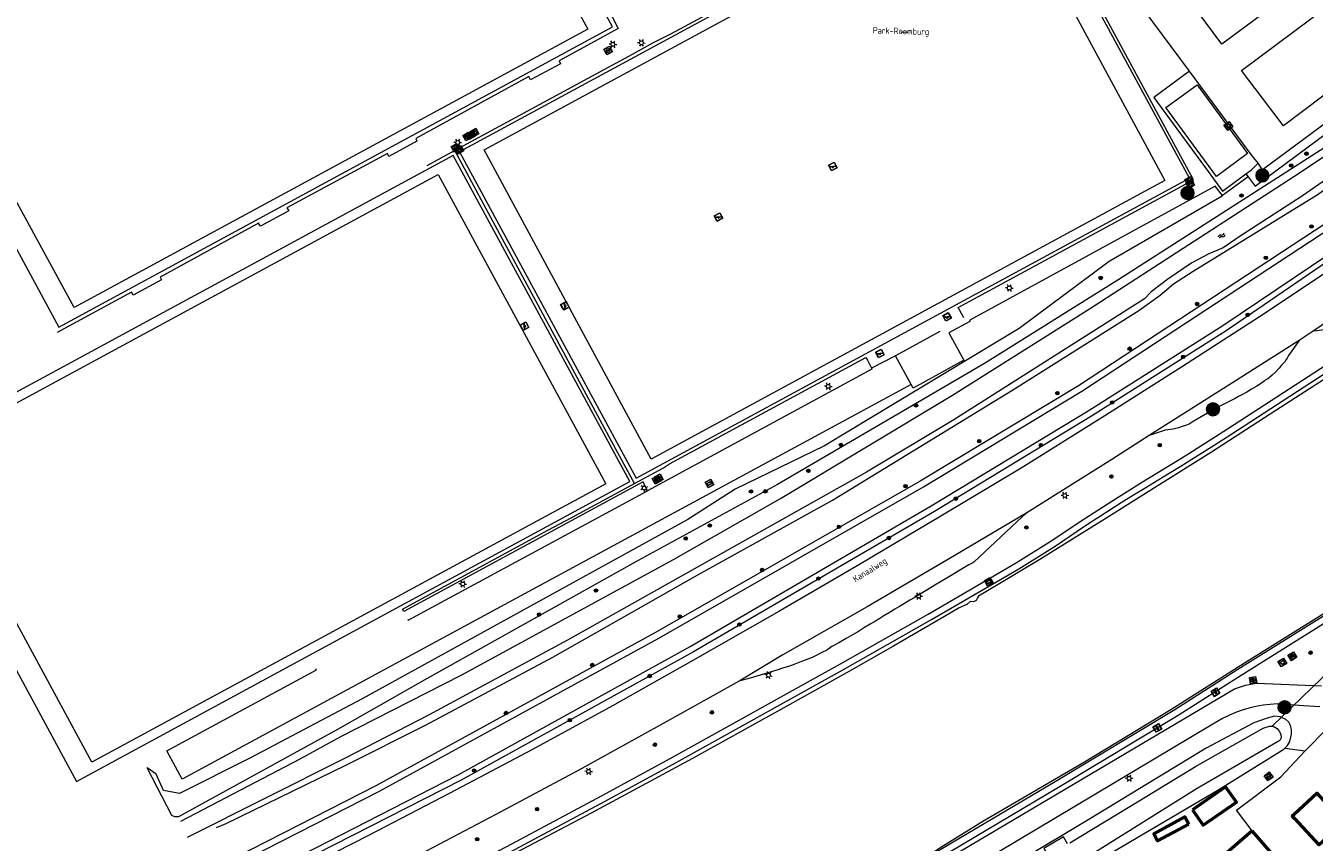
# Model space of a CAD drawing. Header units: metres. Extents: x 94279 to 96109, y 461866 to 463040.
# Tile 9 of 175: x 94487 to 94689, y 462399 to 462527. Entities that reach past the tile are written whole.
import ezdxf
from ezdxf.enums import TextEntityAlignment as Align

# ---------------------------------------------------------------- set-up
doc = ezdxf.new("R2010")
doc.units = ezdxf.units.M
doc.layers.get('0').update_dxf_attribs({"linetype": 'CONTINUOUS'})
for name, color, linetype, lineweight in [('B-WE-OV-LICHTMAST', 252, 'CONTINUOUS', 25), ('B_BEBOUWINGSGRENS_0', 132, 'CONTINUOUS', 50), ('B_LUIFEL_1', 132, 'CONTINUOUS', 50), ('G_GRENS_ALGEMEEN_0', 251, 'CONTINUOUS', 13), ('K_DUIKER_LIJN_-1', 251, 'CONTINUOUS', 13), ('K_KUNSTWERKGRENS_1', 251, 'CONTINUOUS', 13), ('Q_AFVALBAK_0', 251, 'CONTINUOUS', 13), ('Q_BANK_0', 251, 'CONTINUOUS', 13), ('Q_BOOM_0', 251, 'CONTINUOUS', 13), ('Q_ELEKTRAKAST_0', 251, 'CONTINUOUS', 13), ('Q_INSPECTIE_OF_RIOOLPUT_0', 251, 'CONTINUOUS', 13), ('Q_KOLK_0', 251, 'CONTINUOUS', 13), ('Q_LICHTMAST_0', 251, 'CONTINUOUS', 13), ('Q_RECLAMEBORD_0', 251, 'CONTINUOUS', 13), ('Q_SPEELVOORZIENING_0', 251, 'CONTINUOUS', 13), ('Q_STRAATNAAMBORD_0', 251, 'CONTINUOUS', 13), ('Q_VERKEERSBORDPAAL_0', 251, 'CONTINUOUS', 13), ('Q_VERKLIKKER_TRANSPORTLEIDING_', 251, 'CONTINUOUS', 13), ('Q_WATERLEIDINGPUT_0', 251, 'CONTINUOUS', 13), ('S_GBKN_SYMBOOL_WATER_0', 251, 'CONTINUOUS', 13), ('T_CULTUURGRENS_0', 251, 'CONTINUOUS', 13), ('T_HEK_0', 251, 'CONTINUOUS', 13), ('T_SPORTBELIJNING_0', 251, 'CONTINUOUS', 13), ('V_WEGGRENS_0', 251, 'CONTINUOUS', 13), ('W_WALBESCHERMING_LIJN_0', 251, 'CONTINUOUS', 13), ('W_WATERGRENS_0', 251, 'CONTINUOUS', 13), ('Z_STRAATNAAM_0', 251, 'CONTINUOUS', 13), ('Z_TERREINNAAM_0', 251, 'CONTINUOUS', 13)]:
    doc.layers.add(name, color=color, linetype=linetype, lineweight=lineweight)
doc.styles.get("Standard").update_dxf_attribs({"font": 'isocp.shx'})

# ---------------------------------------------------------------- blocks, each defined once
blk = doc.blocks.new('Q_VERKEERSBORDPAAL')
for points in [[(-0.5, 0.5), (0.5, 0.5), (0.5, -0.5), (-0.5, -0.5)], [(-0.08, 0.33), (0.07, 0.33), (0.07, -0.33), (-0.08, -0.33)]]:
    blk.add_lwpolyline(points, close=True)
blk.add_lwpolyline([(-0.44, 0.46), (0.44, 0.46, -0.414214), (0.46, 0.44), (0.46, -0.44, -0.414214), (0.44, -0.46), (-0.44, -0.46, -0.414214), (-0.46, -0.44), (-0.46, 0.44), (-0.46, 0.44), (-0.46, 0.45), (-0.46, 0.45), (-0.46, 0.45), (-0.46, 0.45), (-0.46, 0.45), (-0.46, 0.45), (-0.46, 0.46), (-0.46, 0.46), (-0.46, 0.46), (-0.45, 0.46), (-0.45, 0.46), (-0.45, 0.46), (-0.45, 0.46), (-0.45, 0.46), (-0.45, 0.46), (-0.44, 0.46), (-0.44, 0.46)], format="xyb")
blk = doc.blocks.new('Q_WATERLEIDINGPUT')
blk.add_lwpolyline([(-0.5, 0.5), (0.5, 0.5), (0.5, -0.5), (-0.5, -0.5)], close=True)
for points in [[(-0.44, 0.46), (0.44, 0.46, -0.414214), (0.46, 0.44), (0.46, -0.44, -0.414214), (0.44, -0.46), (-0.44, -0.46, -0.414214), (-0.46, -0.44), (-0.46, 0.44), (-0.46, 0.44), (-0.46, 0.45), (-0.46, 0.45), (-0.46, 0.45), (-0.46, 0.45), (-0.46, 0.45), (-0.46, 0.45), (-0.46, 0.46), (-0.46, 0.46), (-0.46, 0.46), (-0.45, 0.46), (-0.45, 0.46), (-0.45, 0.46), (-0.45, 0.46), (-0.45, 0.46), (-0.45, 0.46), (-0.44, 0.46), (-0.44, 0.46)], [(-0.34, 0.1, 0.380426), (-0.28, -0.18)], [(-0.01, 0.27, 0.240218), (-0.34, 0.1)], [(-0.19, 0.04, 0.853344), (-0.19, -0.03)], [(0.33, 0.11, 0.240191), (-0.01, 0.27)], [(0.18, -0.03, 0.849746), (0.18, 0.04)], [(0.27, -0.18, 0.380426), (0.33, 0.11)], [(-0.28, -0.18, 0.148452), (0.01, -0.26)], [(0.01, -0.26, 0.131742), (0.27, -0.18)]]:
    blk.add_lwpolyline(points, format="xyb")
for points in [[(-0.19, 0.04), (0.18, 0.04)], [(0.18, -0.03), (-0.19, -0.03)]]:
    blk.add_lwpolyline(points)
blk = doc.blocks.new('Q_KOLK')
blk.add_lwpolyline([(-0.5, 0.5), (0.5, 0.5), (0.5, -0.5), (-0.5, -0.5)], close=True)
for points in [[(-0.44, 0.46), (0.44, 0.46, -0.414214), (0.46, 0.44), (0.46, -0.44, -0.414214), (0.44, -0.46), (-0.44, -0.46, -0.414214), (-0.46, -0.44), (-0.46, 0.44, -0.414214), (-0.44, 0.46)], [(-0.34, 0.1, 0.380426), (-0.28, -0.18)], [(-0.01, 0.27, 0.240218), (-0.34, 0.1)], [(-0.19, 0.04, 0.853344), (-0.19, -0.03)], [(0.33, 0.11, 0.240191), (-0.01, 0.27)], [(0.18, -0.03, 0.849746), (0.18, 0.04)], [(0.27, -0.18, 0.380426), (0.33, 0.11)], [(-0.28, -0.18, 0.148452), (0.01, -0.26)], [(0.01, -0.26, 0.131742), (0.27, -0.18)]]:
    blk.add_lwpolyline(points, format="xyb")
for points in [[(-0.19, 0.04), (0.18, 0.04)], [(0.18, -0.03), (-0.19, -0.03)]]:
    blk.add_lwpolyline(points)
blk = doc.blocks.new('Q_INSPECTIE_OF_RIOOLPUT')
blk.add_lwpolyline([(-0.5, 0.5), (0.5, 0.5), (0.5, -0.5), (-0.5, -0.5)], close=True)
for points in [[(-0.44, 0.46), (0.44, 0.46, -0.414214), (0.46, 0.44), (0.46, -0.44, -0.414214), (0.44, -0.46), (-0.44, -0.46, -0.414214), (-0.46, -0.44), (-0.46, 0.44), (-0.46, 0.44), (-0.46, 0.45), (-0.46, 0.45), (-0.46, 0.45), (-0.46, 0.45), (-0.46, 0.45), (-0.46, 0.45), (-0.46, 0.46), (-0.46, 0.46), (-0.46, 0.46), (-0.45, 0.46), (-0.45, 0.46), (-0.45, 0.46), (-0.45, 0.46), (-0.45, 0.46), (-0.45, 0.46), (-0.44, 0.46), (-0.44, 0.46)], [(-0.34, 0.1, 0.380426), (-0.28, -0.18)], [(-0.01, 0.27, 0.240218), (-0.34, 0.1)], [(-0.19, 0.04, 0.853344), (-0.19, -0.03)], [(0.33, 0.11, 0.240191), (-0.01, 0.27)], [(0.18, -0.03, 0.849746), (0.18, 0.04)], [(0.27, -0.18, 0.380426), (0.33, 0.11)], [(-0.28, -0.18, 0.148452), (0.01, -0.26)], [(0.01, -0.26, 0.131742), (0.27, -0.18)]]:
    blk.add_lwpolyline(points, format="xyb")
for points in [[(-0.19, 0.04), (0.18, 0.04)], [(0.18, -0.03), (-0.19, -0.03)]]:
    blk.add_lwpolyline(points)
blk = doc.blocks.new('Q_SPEELVOORZIENING')
blk.add_lwpolyline([(-0.5, 0.5), (0.5, 0.5), (0.5, -0.5), (-0.5, -0.5)], close=True)
for points in [[(-0.44, 0.46), (0.44, 0.46, -0.414214), (0.46, 0.44), (0.46, -0.44, -0.414214), (0.44, -0.46), (-0.44, -0.46, -0.414214), (-0.46, -0.44), (-0.46, 0.44), (-0.46, 0.44), (-0.46, 0.45), (-0.46, 0.45), (-0.46, 0.45), (-0.46, 0.45), (-0.46, 0.45), (-0.46, 0.45), (-0.46, 0.46), (-0.46, 0.46), (-0.46, 0.46), (-0.45, 0.46), (-0.45, 0.46), (-0.45, 0.46), (-0.45, 0.46), (-0.45, 0.46), (-0.45, 0.46), (-0.44, 0.46), (-0.44, 0.46)], [(-0.36, 0.2, 1.168313), (-0.39, 0.14)], [(-0.09, 0.02, 0.778987), (-0.04, -0.17)], [(-0.04, -0.17, 0.508825), (0.06, -0.04)], [(0.36, -0.16, 1.031322), (0.38, -0.1)]]:
    blk.add_lwpolyline(points, format="xyb")
for points in [[(-0.39, 0.14), (-0.09, 0.02)], [(-0.36, 0.2), (0.38, -0.1)], [(0.06, -0.04), (0.36, -0.16)]]:
    blk.add_lwpolyline(points)
blk = doc.blocks.new('Q_BANK')
blk.add_lwpolyline([(-0.5, 0.5), (0.5, 0.5), (0.5, -0.5), (-0.5, -0.5)], close=True)
blk.add_lwpolyline([(-0.44, 0.46), (0.44, 0.46, -0.414214), (0.46, 0.44), (0.46, -0.44, -0.414214), (0.44, -0.46), (-0.44, -0.46, -0.414214), (-0.46, -0.44), (-0.46, 0.44), (-0.46, 0.44), (-0.46, 0.45), (-0.46, 0.45), (-0.46, 0.45), (-0.46, 0.45), (-0.46, 0.45), (-0.46, 0.45), (-0.46, 0.46), (-0.46, 0.46), (-0.46, 0.46), (-0.45, 0.46), (-0.45, 0.46), (-0.45, 0.46), (-0.45, 0.46), (-0.45, 0.46), (-0.45, 0.46), (-0.44, 0.46), (-0.44, 0.46)], format="xyb")
for points in [[(-0.27, 0.02), (-0.37, -0.08)], [(-0.18, 0.13), (-0.27, 0.13), (-0.27, 0.28)], [(-0.27, 0.28), (0.26, 0.28), (0.26, 0.13), (0.17, 0.13)], [(-0.18, 0.02), (-0.27, 0.02)], [(-0.27, 0.02), (-0.18, 0.02)], [(-0.18, 0.02), (-0.18, 0.13)], [(-0.18, 0.13), (-0.14, 0.13)], [(-0.14, 0.13), (-0.14, 0.02)], [(0.13, 0.13), (-0.14, 0.13)], [(0.13, 0.02), (-0.14, 0.02)], [(-0.14, 0.02), (0.13, 0.02)], [(0.13, 0.02), (-0.14, 0.02)], [(-0.14, 0.02), (0.13, 0.02)], [(-0.14, 0.02), (0.13, 0.02)], [(0.13, 0.02), (0.13, 0.13)], [(0.13, 0.13), (0.17, 0.13)], [(0.17, 0.13), (0.17, 0.02)], [(0.17, 0.02), (0.26, 0.02)], [(0.17, 0.02), (0.26, 0.02)], [(0.26, 0.02), (0.36, -0.08)], [(-0.24, -0.08), (-0.37, -0.08)], [(-0.19, -0.08), (-0.19, -0.27), (-0.24, -0.27), (-0.24, -0.08)], [(-0.24, -0.08), (-0.19, -0.08)], [(0.18, -0.08), (-0.19, -0.08)], [(0.23, -0.08), (0.23, -0.27), (0.18, -0.27), (0.18, -0.08)], [(0.18, -0.08), (0.23, -0.08)], [(0.36, -0.08), (0.23, -0.08)]]:
    blk.add_lwpolyline(points)
blk = doc.blocks.new('Q_LICHTMAST')
for points in [[(-0.26, 0.15), (-0.52, 0.3)], [(0, 0.3), (0, 0.6)], [(0.26, 0.15), (0.52, 0.3)], [(-0.26, -0.15), (-0.52, -0.3)], [(0, -0.3), (0, -0.6)], [(0.26, -0.15), (0.52, -0.3)]]:
    blk.add_lwpolyline(points)
blk.add_circle((0, 0), 0.3)
blk = doc.blocks.new('Q_ELEKTRAKAST')
for points in [[(-0.5, 0.5), (0.5, 0.5), (0.5, -0.5), (-0.5, -0.5)], [(-0.26, 0.26), (0.25, 0.26), (0.25, 0.19), (-0.26, 0.19)], [(-0.26, 0.11), (0.25, 0.11), (0.25, -0.33), (-0.26, -0.33)]]:
    blk.add_lwpolyline(points, close=True)
blk.add_lwpolyline([(-0.44, 0.46), (0.44, 0.46, -0.414214), (0.46, 0.44), (0.46, -0.44, -0.414214), (0.44, -0.46), (-0.44, -0.46, -0.414214), (-0.46, -0.44), (-0.46, 0.44), (-0.46, 0.44), (-0.46, 0.45), (-0.46, 0.45), (-0.46, 0.45), (-0.46, 0.45), (-0.46, 0.45), (-0.46, 0.45), (-0.46, 0.46), (-0.46, 0.46), (-0.46, 0.46), (-0.45, 0.46), (-0.45, 0.46), (-0.45, 0.46), (-0.45, 0.46), (-0.45, 0.46), (-0.45, 0.46), (-0.44, 0.46), (-0.44, 0.46)], format="xyb")
blk.add_lwpolyline([(-0.18, 0, -1), (-0.18, -0.07, -1)], format="xyb", close=True)
blk.add_lwpolyline([(0.04, 0.09), (-0.06, -0.11), (0.04, -0.11), (-0.06, -0.31)])
blk = doc.blocks.new('Q_STRAATNAAMBORD')
for points in [[(-0.5, 0.5), (0.5, 0.5), (0.5, -0.5), (-0.5, -0.5)], [(-0.37, 0.22), (0.36, 0.22), (0.36, -0.21), (-0.37, -0.21)]]:
    blk.add_lwpolyline(points, close=True)
for points in [[(-0.44, 0.46), (0.44, 0.46, -0.414214), (0.46, 0.44), (0.46, -0.44, -0.414214), (0.44, -0.46), (-0.44, -0.46, -0.414214), (-0.46, -0.44), (-0.46, 0.44), (-0.46, 0.44), (-0.46, 0.45), (-0.46, 0.45), (-0.46, 0.45), (-0.46, 0.45), (-0.46, 0.45), (-0.46, 0.45), (-0.46, 0.46), (-0.46, 0.46), (-0.46, 0.46), (-0.45, 0.46), (-0.45, 0.46), (-0.45, 0.46), (-0.45, 0.46), (-0.45, 0.46), (-0.45, 0.46), (-0.44, 0.46), (-0.44, 0.46)], [(-0.29, 0.16), (0.28, 0.16, -0.414214), (0.3, 0.14), (0.3, -0.13, -0.414214), (0.28, -0.16), (-0.29, -0.16, -0.414214), (-0.31, -0.13), (-0.31, 0.14), (-0.31, 0.14), (-0.31, 0.14), (-0.31, 0.14), (-0.31, 0.15), (-0.31, 0.15), (-0.31, 0.15), (-0.3, 0.15), (-0.3, 0.15), (-0.3, 0.15), (-0.3, 0.16), (-0.3, 0.16), (-0.3, 0.16), (-0.3, 0.16), (-0.29, 0.16), (-0.29, 0.16), (-0.29, 0.16), (-0.29, 0.16), (-0.29, 0.16)]]:
    blk.add_lwpolyline(points, format="xyb")
blk = doc.blocks.new('Q_RECLAMEBORD')
for points in [[(-0.5, 0.5), (0.5, 0.5), (0.5, -0.5), (-0.5, -0.5)], [(-0.37, 0.22), (0.36, 0.22), (0.36, -0.21), (-0.37, -0.21)]]:
    blk.add_lwpolyline(points, close=True)
for points in [[(-0.44, 0.46), (0.44, 0.46, -0.414214), (0.46, 0.44), (0.46, -0.44, -0.414214), (0.44, -0.46), (-0.44, -0.46, -0.414214), (-0.46, -0.44), (-0.46, 0.44), (-0.46, 0.44), (-0.46, 0.45), (-0.46, 0.45), (-0.46, 0.45), (-0.46, 0.45), (-0.46, 0.45), (-0.46, 0.45), (-0.46, 0.46), (-0.46, 0.46), (-0.46, 0.46), (-0.45, 0.46), (-0.45, 0.46), (-0.45, 0.46), (-0.45, 0.46), (-0.45, 0.46), (-0.45, 0.46), (-0.44, 0.46), (-0.44, 0.46)], [(-0.29, 0.16), (0.28, 0.16, -0.414214), (0.3, 0.14), (0.3, -0.13, -0.414214), (0.28, -0.16), (-0.29, -0.16, -0.414214), (-0.31, -0.13), (-0.31, 0.14), (-0.31, 0.14), (-0.31, 0.14), (-0.31, 0.14), (-0.31, 0.15), (-0.31, 0.15), (-0.31, 0.15), (-0.3, 0.15), (-0.3, 0.15), (-0.3, 0.15), (-0.3, 0.16), (-0.3, 0.16), (-0.3, 0.16), (-0.3, 0.16), (-0.29, 0.16), (-0.29, 0.16), (-0.29, 0.16), (-0.29, 0.16), (-0.29, 0.16)]]:
    blk.add_lwpolyline(points, format="xyb")
blk = doc.blocks.new('Q_VERKLIKKER_TRANSPORTLEIDING')
for points in [[(-0.5, 0.5), (0.5, 0.5), (0.5, -0.5), (-0.5, -0.5)], [(-0.37, 0.22), (0.36, 0.22), (0.36, -0.21), (-0.37, -0.21)]]:
    blk.add_lwpolyline(points, close=True)
for points in [[(-0.44, 0.46), (0.44, 0.46, -0.414214), (0.46, 0.44), (0.46, -0.44, -0.414214), (0.44, -0.46), (-0.44, -0.46, -0.414214), (-0.46, -0.44), (-0.46, 0.44), (-0.46, 0.44), (-0.46, 0.45), (-0.46, 0.45), (-0.46, 0.45), (-0.46, 0.45), (-0.46, 0.45), (-0.46, 0.45), (-0.46, 0.46), (-0.46, 0.46), (-0.46, 0.46), (-0.45, 0.46), (-0.45, 0.46), (-0.45, 0.46), (-0.45, 0.46), (-0.45, 0.46), (-0.45, 0.46), (-0.44, 0.46), (-0.44, 0.46)], [(-0.29, 0.16), (0.28, 0.16, -0.414214), (0.3, 0.14), (0.3, -0.13, -0.414214), (0.28, -0.16), (-0.29, -0.16, -0.414214), (-0.31, -0.13), (-0.31, 0.14), (-0.31, 0.14), (-0.31, 0.14), (-0.31, 0.14), (-0.31, 0.15), (-0.31, 0.15), (-0.31, 0.15), (-0.3, 0.15), (-0.3, 0.15), (-0.3, 0.15), (-0.3, 0.16), (-0.3, 0.16), (-0.3, 0.16), (-0.3, 0.16), (-0.29, 0.16), (-0.29, 0.16), (-0.29, 0.16), (-0.29, 0.16), (-0.29, 0.16)]]:
    blk.add_lwpolyline(points, format="xyb")
blk = doc.blocks.new('Q_AFVALBAK')
for points in [[(-0.5, 0.5), (0.5, 0.5), (0.5, -0.5), (-0.5, -0.5)], [(-0.34, 0.2), (0.33, 0.2), (0.19, -0.25), (-0.2, -0.25)]]:
    blk.add_lwpolyline(points, close=True)
blk.add_lwpolyline([(-0.44, 0.46), (0.44, 0.46, -0.414214), (0.46, 0.44), (0.46, -0.44, -0.414214), (0.44, -0.46), (-0.44, -0.46, -0.414214), (-0.46, -0.44), (-0.46, 0.44), (-0.46, 0.44), (-0.46, 0.45), (-0.46, 0.45), (-0.46, 0.45), (-0.46, 0.45), (-0.46, 0.45), (-0.46, 0.45), (-0.46, 0.46), (-0.46, 0.46), (-0.46, 0.46), (-0.45, 0.46), (-0.45, 0.46), (-0.45, 0.46), (-0.45, 0.46), (-0.45, 0.46), (-0.45, 0.46), (-0.44, 0.46), (-0.44, 0.46)], format="xyb")
blk = doc.blocks.new('WATERSYMBOOL')
for points in [[(-0.5, 0.15), (-0.44, 0.21), (-0.31, 0.27), (-0.19, 0.27), (-0.06, 0.21), (0, 0.15), (0.06, 0.09), (0.19, 0.02), (0.31, 0.02), (0.44, 0.09), (0.5, 0.15)], [(-0.5, -0.15), (-0.44, -0.09), (-0.31, -0.02), (-0.19, -0.02), (-0.06, -0.09), (0, -0.15), (0.06, -0.21), (0.19, -0.27), (0.31, -0.27), (0.44, -0.21), (0.5, -0.15)]]:
    blk.add_lwpolyline(points)
blk = doc.blocks.new('Q_BOOM')
for radius in [0.27, 0.18, 0.09]:
    blk.add_circle((0, 0), radius)
blk = doc.blocks.new('LM')
at = {"linetype": 'ByBlock'}
h = blk.add_hatch(color=256, dxfattribs=at)
h.dxf.hatch_style = 1
edge = h.paths.add_edge_path()
edge.add_arc((0, 0), 1, 0, 360)
blk.add_circle((0, 0), 1, dxfattribs=at)

msp = doc.modelspace()

# ---------------------------------------------------------------- linework, layer by layer
at = {"layer": 'B_BEBOUWINGSGRENS_0'}
for points in [[(94693.45, 462402.32), (94689.34, 462406.83), (94685.74, 462403.51)], [(94685.74, 462403.51), (94685.45, 462403.25), (94685.8, 462402.87), (94689.59, 462398.76), (94693.45, 462402.32)], [(94679.19, 462400.95), (94671.03, 462393.9), (94676.59, 462387.47)], [(94687.58, 462390.81), (94684.54, 462394.33), (94684.75, 462394.52), (94679.19, 462400.95)]]:
    msp.add_lwpolyline(points, dxfattribs=at)
at = {"layer": 'B_LUIFEL_1'}
for points in [[(94669.85, 462404.23), (94671.54, 462401.81), (94676.71, 462405.41), (94675.02, 462407.83), (94669.85, 462404.23)], [(94669.26, 462402.01), (94668.65, 462403.13), (94663.78, 462400.48), (94664.39, 462399.36), (94669.26, 462402.01)]]:
    msp.add_lwpolyline(points, dxfattribs=at)
at = {"layer": 'G_GRENS_ALGEMEEN_0'}
msp.add_line((94684.3, 462413.88), (94687.48, 462413.47), dxfattribs=at)
for points in [[(94446.14, 462337.02), (94503.47, 462366.86), (94510.39, 462370.67), (94512.37, 462371.41), (94550.89, 462391.23), (94563.14, 462397.62), (94578.03, 462405.57), (94588.66, 462411.36), (94615.29, 462426.17), (94629.04, 462433.96), (94642.7, 462441.91), (94648.4, 462445.47), (94652.97, 462448.58), (94654.87, 462449.82), (94656.78, 462451.05), (94658.7, 462452.26), (94660.63, 462453.46), (94662.57, 462454.64), (94665.24, 462456.27), (94667.91, 462457.91), (94670.56, 462459.57), (94673.21, 462461.24), (94675.84, 462462.93), (94690.42, 462472.38)], [(94625.86, 462470.73), (94511.88, 462409.01), (94509.49, 462413.43), (94532.87, 462426.09), (94532.77, 462426.28)], [(94547.16, 462434.02), (94547.24, 462433.87), (94584.64, 462454.12)], [(94696.93, 462438.66), (94690.75, 462434.78), (94676.93, 462426.15), (94667.08, 462419.87), (94648.38, 462408.63), (94631.04, 462398.32), (94629.64, 462397.52)], [(94687.48, 462413.47), (94690.96, 462416.99), (94691.19, 462417.66), (94691.18, 462418.21), (94690.79, 462418.73), (94690.8, 462419.19), (94690.87, 462420.24)], [(94654.57, 462396.01), (94673.96, 462407.39), (94684.14, 462413.72), (94684.3, 462413.88)], [(94679.19, 462400.95), (94676.71, 462404.2), (94683.68, 462409.4), (94687.48, 462413.47)]]:
    msp.add_lwpolyline(points, dxfattribs=at)
at = {"layer": 'K_DUIKER_LIJN_-1'}
msp.add_line((94693.07, 462427.74), (94682.31, 462417.31), dxfattribs=at)
at = {"layer": 'K_KUNSTWERKGRENS_1'}
msp.add_lwpolyline([(94650.3, 462398.93), (94649.66, 462400), (94646.63, 462398.19), (94647.13, 462397.35), (94647.33, 462397.02)], dxfattribs=at)
at = {"layer": 'T_CULTUURGRENS_0'}
for points in [[(94771.33, 462621.48), (94771.28, 462621.41), (94771.56, 462619.45), (94771.79, 462618.67), (94779.38, 462608.46), (94788.83, 462595.45), (94794.73, 462587.43), (94794.96, 462586.84), (94794.9, 462586.41), (94794.48, 462585.84), (94775.35, 462570.43), (94766.26, 462563.4), (94752.9, 462553.65), (94726.5, 462534.06), (94716.39, 462526.09), (94706.43, 462518.69), (94690.55, 462507.8), (94658.35, 462487.14), (94637.34, 462474.01), (94604.95, 462455.09), (94583.19, 462443.22)], [(94517.26, 462401.44), (94518.76, 462402.09), (94537.5, 462411.22), (94549.93, 462417.48), (94569.83, 462428.09), (94592.52, 462440.96), (94613.57, 462452.62), (94641.6, 462469.81), (94661.45, 462482.29), (94664.78, 462484.67), (94666.89, 462486.48), (94669.93, 462488.44), (94689.52, 462500.46), (94719.41, 462522.25), (94735.07, 462533.92), (94751.06, 462545.53), (94777.65, 462565.62), (94794.79, 462578.72), (94804.49, 462586.72), (94804.74, 462587.01), (94804.93, 462587.4), (94804.92, 462587.95), (94804.56, 462588.72), (94804.45, 462588.86)], [(94809.32, 462583.77), (94779.66, 462559.94), (94753.58, 462540.05), (94740.71, 462530.77), (94705.38, 462506.11), (94697.8, 462500.82), (94692.56, 462497.16), (94652.01, 462470.53), (94627.26, 462455.61), (94585.91, 462431.96), (94542.15, 462407.96), (94515.33, 462394.29)], [(94446.14, 462337.02), (94445.6, 462337.86), (94503, 462367.74), (94509.97, 462371.58), (94511.96, 462372.33), (94550.43, 462392.12), (94562.67, 462398.5), (94577.56, 462406.45), (94588.18, 462412.24), (94614.8, 462427.04), (94628.54, 462434.83), (94642.18, 462442.77), (94647.85, 462446.31), (94652.42, 462449.41), (94657.21, 462452.5), (94662.05, 462455.5), (94668.7, 462459.59), (94675.3, 462463.77), (94689.87, 462473.21), (94698.65, 462479.01), (94709.14, 462486.1), (94730.44, 462500.82), (94744.38, 462510.71), (94768.34, 462528.47)], [(94674.53, 462500.26), (94674.46, 462500.16), (94656.82, 462489.96), (94642.74, 462479.47), (94612.31, 462461.13), (94598.36, 462454.35), (94590.93, 462449.62), (94540.03, 462421.58), (94522.57, 462412.37), (94511.49, 462406.76), (94508.97, 462407.24), (94507.83, 462409.82), (94506.43, 462410.81)], [(94583.19, 462443.22), (94550.21, 462424.74), (94536.16, 462416.79), (94511.29, 462403.15), (94510.76, 462403.11), (94510.26, 462403.33), (94506.43, 462410.81)], [(94629.64, 462397.52), (94630.11, 462396.64), (94648.9, 462407.78), (94667.61, 462419.02), (94677.46, 462425.3), (94691.28, 462433.93), (94697.43, 462437.55), (94697.2, 462438.08)], [(94684.3, 462413.88), (94684.71, 462414.3), (94685.05, 462414.9), (94685.32, 462416.05), (94685.34, 462416.77), (94685.18, 462417.42), (94684.92, 462417.95), (94684.43, 462418.35), (94683.54, 462418.77), (94682.69, 462418.85), (94681.52, 462418.55), (94679.43, 462417.82), (94672, 462413.89), (94653.66, 462402.72), (94643.36, 462396.57), (94642.37, 462395.79), (94641.13, 462394.7), (94640.46, 462393.83), (94640.04, 462392.91), (94639.9, 462392.07)]]:
    msp.add_lwpolyline(points, dxfattribs=at)
at = {"layer": 'T_HEK_0'}
for p, q in [((94670, 462502.75), (94641.98, 462554.63)), ((94579.05, 462528.3), (94580.05, 462526.37)), ((94582.24, 462522.34), (94554.51, 462507.29)), ((94554.51, 462507.29), (94550.15, 462504.91)), ((94559.06, 462498.85), (94554.51, 462507.29)), ((94678.2, 462503.66), (94678.54, 462503.21)), ((94579.01, 462461.87), (94559.06, 462498.85)), ((94634.1, 462481.15), (94633.45, 462482.32)), ((94623.48, 462475.28), (94630.42, 462479.07)), ((94619.01, 462474.51), (94619.65, 462473.26)), ((94582.59, 462455.24), (94579.01, 462461.87)), ((94572.71, 462449.86), (94582.59, 462455.24)), ((94570.93, 462448.93), (94572.71, 462449.86))]:
    msp.add_line(p, q, dxfattribs=at)
for points in [[(94669.4, 462519.7), (94652.34, 462542.68), (94651.41, 462543.94), (94641.14, 462557.57)], [(94641.98, 462554.63), (94602.38, 462533.2), (94601.54, 462532.71), (94588.24, 462525.52), (94585.54, 462524.13), (94582.24, 462522.34)], [(94678.54, 462503.21), (94679.63, 462501.73), (94713.14, 462526.57), (94712.29, 462527.7), (94710.34, 462530.33)], [(94580.05, 462526.37), (94570.85, 462521.33), (94571.06, 462520.87), (94566.34, 462518.38), (94566.11, 462518.87), (94548.41, 462509.2), (94548.6, 462508.77), (94544.22, 462506.39), (94543.99, 462506.86), (94528.27, 462498.34), (94528.54, 462497.86), (94524.12, 462495.49), (94523.84, 462495.96), (94508.43, 462487.5), (94508.65, 462487.1), (94504.24, 462484.69), (94503.95, 462485.17), (94492.35, 462478.85)], [(94710.47, 462526.22), (94680.81, 462504.28), (94680.13, 462505.32)], [(94669.4, 462519.7), (94663.82, 462515.6), (94672.3, 462504.03)], [(94680.13, 462505.32), (94679.21, 462506.44), (94678.57, 462507.33), (94669.4, 462519.7)], [(94672.3, 462504.03), (94674.54, 462500.97), (94678.2, 462503.66)], [(94678.2, 462503.66), (94679.06, 462504.29), (94680.13, 462505.32)], [(94633.45, 462482.32), (94633.2, 462482.75), (94670, 462502.75)], [(94582.59, 462455.24), (94587.15, 462457.72), (94588.09, 462458.3), (94618.8, 462474.94), (94619.01, 462474.51)], [(94546.52, 462435.21), (94546.31, 462435.6), (94569.14, 462448), (94570.93, 462448.93)]]:
    msp.add_lwpolyline(points, dxfattribs=at)
at = {"layer": 'T_SPORTBELIJNING_0'}
for points in [[(94549.04, 462574.6), (94575.3, 462526.3), (94494.98, 462482.78), (94468.7, 462531.04), (94549.04, 462574.6)], [(94559.08, 462507.4), (94639.39, 462550.97), (94665.54, 462502.63), (94585.23, 462459.03), (94559.08, 462507.4)], [(94686.99, 462546.89), (94693.45, 462538.05), (94674.42, 462523.94), (94667.95, 462532.68), (94686.99, 462546.89)], [(94696.55, 462534.05), (94702.93, 462525.39), (94684.07, 462511.19), (94677.52, 462519.84), (94696.55, 462534.05)], [(94678.46, 462506.84), (94673.6, 462503.25), (94665.67, 462514.02), (94670.56, 462517.57), (94678.46, 462506.84)], [(94551.91, 462503.54), (94578.1, 462455.2), (94497.75, 462411.67), (94471.57, 462460.03), (94551.91, 462503.54)]]:
    msp.add_lwpolyline(points, dxfattribs=at)
at = {"layer": 'V_WEGGRENS_0'}
for p, q in [((94582.87, 462456.06), (94669.37, 462503)), ((94674.53, 462500.26), (94673.4, 462501.74)), ((94678.54, 462503.21), (94674.53, 462500.26)), ((94688.7, 462479.05), (94686.5, 462477.63)), ((94623.4, 462475.23), (94619.65, 462473.26)), ((94625.86, 462470.73), (94623.4, 462475.23)), ((94583.97, 462455.51), (94546.52, 462435.21)), ((94584.64, 462454.12), (94583.97, 462455.51))]:
    msp.add_line(p, q, dxfattribs=at)
for points in [[(94579.15, 462526.64), (94551.44, 462577.67), (94464.91, 462530.75), (94492.6, 462479.69), (94579.15, 462526.64)], [(94669.37, 462503), (94641.74, 462553.96), (94555.27, 462507.1), (94582.87, 462456.06)], [(94554.27, 462506.55), (94467.72, 462459.69), (94495.39, 462408.68)], [(94495.39, 462408.68), (94581.9, 462455.55), (94554.27, 462506.55)], [(94514.98, 462392.99), (94542.62, 462407.08), (94586.4, 462431.09), (94627.77, 462454.75), (94652.54, 462469.68), (94693.12, 462496.33), (94698.37, 462500), (94705.95, 462505.29)], [(94673.4, 462501.74), (94635.03, 462480.8), (94635.01, 462480.6), (94631.76, 462478.81), (94634.12, 462474.51), (94626.19, 462470.14), (94625.86, 462470.73)], [(94711.16, 462494.21), (94710.02, 462492.61), (94708.18, 462490.16), (94707.01, 462488.69), (94704.49, 462486.71), (94700.54, 462484.04), (94697.05, 462481.8), (94694.38, 462480.34), (94693.87, 462480.11), (94693.23, 462479.78), (94692.88, 462479.72), (94692.39, 462479.6), (94692.04, 462479.48), (94688.85, 462479.08), (94688.7, 462479.05)], [(94711.16, 462494.21), (94701.41, 462487.72), (94688.7, 462479.05)], [(94512.24, 462387.78), (94555.06, 462409.72), (94591.33, 462429.78), (94628.98, 462451.75), (94653.54, 462466.62), (94674.57, 462479.97), (94694.04, 462493.03)], [(94693.93, 462491.97), (94675.12, 462479.13), (94654.07, 462465.77), (94629.49, 462450.89), (94591.83, 462428.91), (94555.53, 462408.84), (94512.93, 462387.17)], [(94693.95, 462490.36), (94681.03, 462481.79), (94668.3, 462473.55), (94655.73, 462465.56), (94643.05, 462457.63), (94630.49, 462450.13), (94617.76, 462442.58), (94605.16, 462435.23), (94591.73, 462427.57), (94579.17, 462420.5), (94566.68, 462413.68), (94553.75, 462406.82), (94541.01, 462400.23), (94527.94, 462393.55), (94515.72, 462387.39), (94515.35, 462387.17)], [(94686.5, 462477.63), (94684.86, 462475.25), (94684.63, 462474.86), (94684.47, 462474.65), (94684.27, 462474.29), (94684.03, 462474), (94683.76, 462473.73), (94683.41, 462473.27), (94682.76, 462472.58), (94682.3, 462472.18), (94681.86, 462471.84), (94681.6, 462471.63), (94681.21, 462471.38), (94681.03, 462471.25), (94680.3, 462470.74), (94679.9, 462470.45), (94679.08, 462469.97), (94678.35, 462469.55), (94677.56, 462469.12), (94677.02, 462468.83), (94676.4, 462468.51), (94676.21, 462468.37), (94673.7, 462467.15), (94673.56, 462467.06), (94673.39, 462466.95), (94673.18, 462466.81), (94670.19, 462465.1), (94669.82, 462464.84), (94669.33, 462464.51), (94668.74, 462464.31), (94668.25, 462464.14), (94667.66, 462463.97), (94667.26, 462463.85), (94666.8, 462463.76), (94665.58, 462463.56), (94663.39, 462462.85), (94663.06, 462462.74)], [(94686.5, 462477.63), (94676.24, 462471.07), (94663.06, 462462.74)], [(94619.65, 462473.26), (94619.72, 462473.13), (94584.64, 462454.12)], [(94663.06, 462462.74), (94657.22, 462459.02), (94643.96, 462450.67)], [(94643.96, 462450.67), (94643.22, 462450.06), (94635.65, 462442.94), (94635.48, 462442.84), (94634.9, 462442.55), (94631.34, 462440.4), (94629.55, 462439.34), (94628.48, 462438.67), (94626.92, 462437.76), (94626.32, 462437.35), (94625.67, 462437), (94624.82, 462436.49), (94624.03, 462436.04), (94623.32, 462435.6), (94622.58, 462435.15), (94621.6, 462434.55), (94620.98, 462434.12), (94620.26, 462433.71), (94619.46, 462433.24), (94618.59, 462432.71), (94617.64, 462432.13), (94616.82, 462431.64), (94615.71, 462431.03), (94614.56, 462430.34), (94613.45, 462429.75), (94612.66, 462429.21), (94611.9, 462428.8), (94611.01, 462428.37), (94610.39, 462428.02), (94609.72, 462427.76), (94608.7, 462427.4), (94607.65, 462427.01), (94606.68, 462426.65), (94605.74, 462426.39), (94605.02, 462426.12), (94601.2, 462424.96), (94600.31, 462424.7), (94599.68, 462424.53), (94598.98, 462424.32)], [(94643.96, 462450.67), (94631.45, 462443.28), (94618.96, 462435.98), (94605.81, 462428.45), (94598.98, 462424.32)], [(94598.98, 462424.32), (94598.52, 462424.07), (94587.1, 462417.7), (94573.88, 462410.41), (94560.91, 462403.48), (94548.03, 462396.73), (94534.51, 462389.82), (94520.83, 462382.91), (94504.87, 462374.77), (94491.71, 462368.07), (94478.79, 462361.4), (94465.81, 462354.1), (94452.68, 462346.62), (94440.55, 462339.61)], [(94469.59, 462311.45), (94477.74, 462315.53), (94500, 462327.13), (94558.2, 462357.08), (94587.26, 462372.26), (94618.43, 462389.22), (94634, 462398.02), (94676.42, 462423.12), (94678.15, 462423.73), (94679.83, 462424.04), (94690.02, 462423.62)], [(94689.76, 462420.32), (94687.19, 462420.5), (94683.09, 462420.78), (94681.98, 462420.71), (94680.87, 462420.57), (94679.77, 462420.38), (94678.68, 462420.12), (94677.61, 462419.8), (94676.56, 462419.42), (94675.53, 462418.99), (94674.53, 462418.49), (94672.78, 462417.45), (94639.32, 462397.5), (94604.38, 462377.97)]]:
    msp.add_lwpolyline(points, dxfattribs=at)
at = {"layer": 'W_WALBESCHERMING_LIJN_0'}
msp.add_lwpolyline([(94629.52, 462397.72), (94630.5, 462398.39), (94637.06, 462402.45), (94652.95, 462411.72), (94666.45, 462419.92), (94677.98, 462427.2), (94692.38, 462436.15), (94708.34, 462446.05)], dxfattribs=at)
at = {"layer": 'W_WATERGRENS_0'}
for points in [[(94511.67, 462402.46), (94530.32, 462412.22), (94536.67, 462415.68), (94555.61, 462425.32), (94588.7, 462443.39), (94605.43, 462452.88), (94632.33, 462469.08), (94653.76, 462482.54), (94686.58, 462503.8), (94709.55, 462519.27), (94765.75, 462561.28), (94775.39, 462569.23), (94787.05, 462578.29), (94795.52, 462585.04), (94795.78, 462585.38), (94795.87, 462585.77), (94795.67, 462586.65), (94795.33, 462587.12)], [(94799.84, 462583.86), (94797.52, 462581.98), (94777.23, 462566.24), (94770.29, 462560.57), (94758.13, 462551.81), (94742.55, 462539.83), (94727, 462528.39), (94710.61, 462516.59), (94687.07, 462500.23), (94677.31, 462493.91), (94674.62, 462492.11), (94672.39, 462491.15), (94669.75, 462489.74), (94665.99, 462487.2), (94663.36, 462485.22), (94662.33, 462484.14), (94632.55, 462465.19), (94618.88, 462457.02), (94572.13, 462430.75), (94550.42, 462419.03), (94537.25, 462412.25), (94512.65, 462399.88)], [(94693.39, 462473.45), (94682.86, 462466.68), (94672.81, 462460.14), (94664.31, 462454.81), (94656.46, 462449.9), (94646, 462443.39), (94639.75, 462439.59), (94636.39, 462437.62), (94636.23, 462437.39), (94636.03, 462436.93), (94635.6, 462436.75), (94635.11, 462436.8), (94634.58, 462436.32), (94633.35, 462435.83), (94631.05, 462434.43), (94622.97, 462429.76), (94616.21, 462425.93), (94606.9, 462420.72), (94591.69, 462412.27), (94575.83, 462403.69), (94556.13, 462393.32)], [(94650.66, 462399.06), (94661.49, 462405.66), (94670.34, 462410.98), (94680.88, 462417.01), (94681.91, 462417.29), (94682.45, 462417.32), (94683.09, 462416.96), (94683.41, 462416.54), (94683.64, 462416.04), (94683.73, 462415.48), (94683.49, 462415.05), (94670.58, 462407.58), (94653.74, 462397.03)]]:
    msp.add_lwpolyline(points, dxfattribs=at)
at = {"layer": 'Z_TERREINNAAM_0'}
msp.add_line((94624.27, 462525.84), (94625.27, 462525.81), dxfattribs=at)

# ---------------------------------------------------------------- block references
at = {"layer": 'B-WE-OV-LICHTMAST'}
for p in [(94680.78, 462503.41), (94669.07, 462500.66), (94673.05, 462466.85), (94684.24, 462420.25)]:
    msp.add_blockref('LM', p, dxfattribs=at)
at = {"layer": 'Q_AFVALBAK_0'}
for p, rotation in [((94675.46, 462511.14), 126.3960128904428), ((94683.89, 462427.27), 31.98823012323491)]:
    msp.add_blockref('Q_AFVALBAK', p, dxfattribs=dict(at, rotation=rotation))
at = {"layer": 'Q_BANK_0', "rotation": 31.98823012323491}
msp.add_blockref('Q_BANK', (94685.46, 462428.23), dxfattribs=at)
at = {"layer": 'Q_BOOM_0'}
for p, rotation in [((94687.67, 462506.81), 36.55064624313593), ((94685.28, 462504.96), 32.68807104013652), ((94677.5, 462500.26), 32.68807104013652), ((94688.45, 462495.42), 33.29438835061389), ((94681.32, 462490.54), 33.29438835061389), ((94655.49, 462487.38), 36.6911078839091), ((94670.57, 462483.32), 33.29438835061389), ((94678.48, 462481.61), 34.31192053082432), ((94660.02, 462476.32), 33.29438835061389), ((94668.39, 462475.05), 32.39610880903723), ((94648.72, 462469.37), 31.07973766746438), ((94626.61, 462467.46), 30.2941512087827), ((94657.28, 462467.92), 32.39610880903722), ((94614.88, 462461.27), 30.2941512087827), ((94636.51, 462461.86), 31.07973766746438), ((94646.15, 462461.24), 31.19045063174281), ((94664.73, 462461.24), 18.12830492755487), ((94609.79, 462457.22), 30.2941512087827), ((94624.97, 462454.83), 29.764424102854), ((94657.17, 462456.34), 32.21040182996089), ((94600.83, 462454.01), 28.60695485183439), ((94603.06, 462454.02), 28.60695485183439), ((94632.84, 462452.88), 31.19045063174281), ((94594.37, 462448.67), 28.60695485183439), ((94590.62, 462446.65), 28.60695485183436), ((94614.57, 462448.47), 29.76442410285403), ((94622.38, 462446.73), 30.27261060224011), ((94643.88, 462448.38), 43.29169858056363), ((94602.56, 462441.73), 29.764424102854), ((94576.58, 462438.51), 29.26892499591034), ((94611.36, 462440.38), 30.27261060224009), ((94567.69, 462434.77), 29.26892499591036), ((94589.69, 462434.45), 29.76442410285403), ((94599.01, 462433.2), 30.27261060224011), ((94688.31, 462428.79), 31.98823012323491), ((94576.02, 462426.87), 28.74193838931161), ((94584.98, 462425.15), 28.94176207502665), ((94562.51, 462419.36), 28.74193838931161), ((94594.71, 462419.47), 29.17250786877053), ((94572.5, 462418.25), 28.94176207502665), ((94585.8, 462414.41), 28.8669890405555), ((94557.53, 462410.36), 28.94176207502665), ((94567.38, 462404.33), 28.1169258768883), ((94558, 462399.63), 27.63516731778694)]:
    msp.add_blockref('Q_BOOM', p, dxfattribs=dict(at, rotation=rotation))
at = {"layer": 'Q_ELEKTRAKAST_0'}
for p, rotation in [((94556.42, 462509.48), 28.47858622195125), ((94556.96, 462509.72), 28.47858622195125), ((94557.61, 462510.1), 28.47858622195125), ((94586.04, 462455.81), 28.45835738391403), ((94586.43, 462456.07), 28.45835738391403)]:
    msp.add_blockref('Q_ELEKTRAKAST', p, dxfattribs=dict(at, rotation=rotation))
at = {"layer": 'Q_INSPECTIE_OF_RIOOLPUT_0', "rotation": 36.72494543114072}
msp.add_blockref('Q_INSPECTIE_OF_RIOOLPUT', (94681.74, 462409.46), dxfattribs=at)
at = {"layer": 'Q_KOLK_0', "rotation": 28.73902303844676}
msp.add_blockref('Q_KOLK', (94578.48, 462522.94), dxfattribs=at)
at = {"layer": 'Q_LICHTMAST_0'}
for p, rotation in [((94579.22, 462523.91), 28.73902303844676), ((94583.68, 462524.13), 28.47533984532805), ((94554.97, 462508.57), 28.47858622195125), ((94680.78, 462503.41), 36.55064624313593), ((94669.07, 462500.66), 28.68789125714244), ((94641.21, 462485.81), 28.68789125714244), ((94612.89, 462470.44), 28.45835738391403), ((94673.05, 462466.85), 29.7737737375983), ((94584.14, 462454.54), 115.7173947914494), ((94649.89, 462453.38), 32.21040182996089), ((94555.75, 462439.54), 28.45835255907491), ((94627.03, 462437.65), 30.35928969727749), ((94603.56, 462425.27), 16.89708514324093), ((94684.24, 462420.25), 176.0634508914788), ((94575.42, 462410.24), 28.8669890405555), ((94659.93, 462409.16), 30.80560045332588)]:
    msp.add_blockref('Q_LICHTMAST', p, dxfattribs=dict(at, rotation=rotation))
at = {"layer": 'Q_RECLAMEBORD_0', "rotation": 28.43321110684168}
msp.add_blockref('Q_RECLAMEBORD', (94594.32, 462455.24), dxfattribs=at)
at = {"layer": 'Q_SPEELVOORZIENING_0'}
for p, rotation in [((94613.61, 462504.81), 28.49751227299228), ((94595.74, 462496.91), 28.47959413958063), ((94571.74, 462483.02), 118.4059759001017), ((94631.47, 462481.29), 28.48686742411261), ((94565.42, 462479.84), 118.4441122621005), ((94620.98, 462475.57), 28.48686742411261)]:
    msp.add_blockref('Q_SPEELVOORZIENING', p, dxfattribs=dict(at, rotation=rotation))
at = {"layer": 'Q_STRAATNAAMBORD_0', "rotation": 10.45483507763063}
msp.add_blockref('Q_STRAATNAAMBORD', (94679.32, 462424.5), dxfattribs=at)
at = {"layer": 'Q_VERKEERSBORDPAAL_0'}
for p, rotation in [((94679.32, 462424.5), 10.45483507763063), ((94673.45, 462422.61), 32.52758575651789), ((94664.35, 462417.03), 30.99706645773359)]:
    msp.add_blockref('Q_VERKEERSBORDPAAL', p, dxfattribs=dict(at, rotation=rotation))
at = {"layer": 'Q_VERKLIKKER_TRANSPORTLEIDING_', "rotation": 30.19555900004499}
msp.add_blockref('Q_VERKLIKKER_TRANSPORTLEIDING', (94637.99, 462439.88), dxfattribs=at)
at = {"layer": 'Q_WATERLEIDINGPUT_0'}
for p, rotation in [((94554.64, 462507.71), 28.47858622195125), ((94555.22, 462507.44), 28.47858622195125), ((94669.33, 462502.57), 28.52486917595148), ((94669.5, 462502.07), 28.68789125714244)]:
    msp.add_blockref('Q_WATERLEIDINGPUT', p, dxfattribs=dict(at, rotation=rotation))
at = {"layer": 'S_GBKN_SYMBOOL_WATER_0', "rotation": 32.92847173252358}
msp.add_blockref('WATERSYMBOOL', (94674.42, 462493.98), dxfattribs=at)

# ---------------------------------------------------------------- texts
at = {"layer": 'Z_STRAATNAAM_0', "linetype": 'Continuous'}
msp.add_text('Kanaalweg', height=1, rotation=31.5694, dxfattribs=at).set_placement((94619.48, 462441.62), align=Align.MIDDLE)
at = {"layer": 'Z_TERREINNAAM_0', "linetype": 'Continuous'}
msp.add_text('Park-Roomburg', height=1, rotation=358.3945, dxfattribs=at).set_placement((94624.27, 462525.84), align=Align.MIDDLE)

doc.saveas('drawing.dxf')
